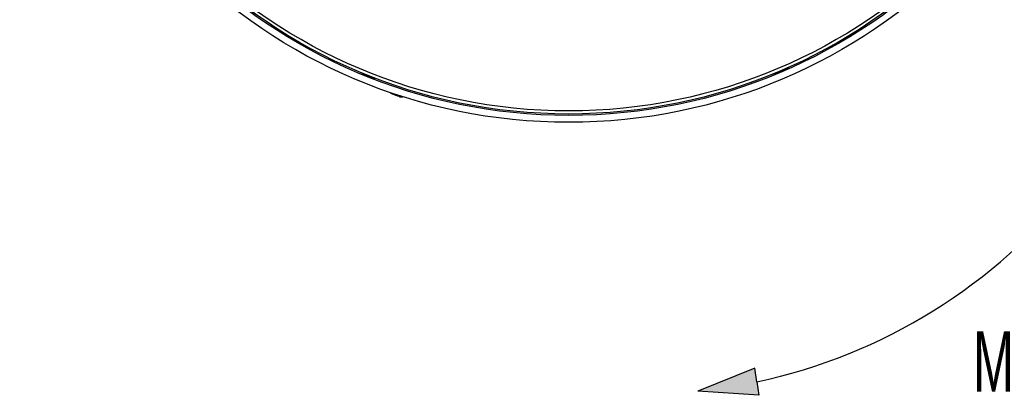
# Model space of a CAD drawing. Extents: x 5 to 297, y -3 to 205.
# Tile 29 of 35: x 206 to 263, y 93 to 115. Entities that reach past the tile are written whole.
import ezdxf

# ---------------------------------------------------------------- set-up
doc = ezdxf.new("R2010")
doc.units = 0
doc.layers.get('0').update_dxf_attribs({"linetype": 'CONTINUOUS'})
doc.styles.add('SLDTEXTSTYLE0', font='TXT', dxfattribs={"width": 0.605})

# ---------------------------------------------------------------- blocks, each defined once
blk = doc.blocks.new('SW_NOTE_0')
at = {"color": 0, "linetype": 'CONTINUOUS', "insert": (29.8, 22.56), "char_height": 17.5, "attachment_point": 2, "style": 'SLDTEXTSTYLE0'}
blk.add_mtext('Motor', dxfattribs=at)
blk = doc.blocks.new('MOTOR_RECHTS_OBEN')
at = {"linetype": 'CONTINUOUS'}
blk.add_hatch(color=7, dxfattribs=at).paths.add_polyline_path([(17.07, 6.09), (16.41, 9.99), (0, 3.41), (17.64, 2.18)], flags=0)
at = {"color": 7, "linetype": 'CONTINUOUS'}
for p, q in [((16.41, 9.99), (0, 3.41)), ((17.07, 6.09), (16.41, 9.99)), ((17.07, 6.09), (17.64, 2.18)), ((17.64, 2.18), (0, 3.41))]:
    blk.add_line(p, q, dxfattribs=at)
blk.add_arc((-16.27, 162.63), 160.05, 282.0214, 321.6138, dxfattribs=at)
blk.add_blockref('SW_NOTE_0', (67.94, -1.85), dxfattribs=at)

msp = doc.modelspace()

# ---------------------------------------------------------------- linework, layer by layer
at = {"color": 7, "linetype": 'CONTINUOUS'}
for p, q in [((226.56, 111.263), (225.497, 111.763)), ((250.557, 111.9), (249.451, 111.501)), ((250.557, 111.9), (250.445, 111.92)), ((226.56, 111.263), (226.495, 111.357)), ((227.562, 110.425), (227.573, 110.455)), ((227.611, 110.414), (227.619, 110.436)), ((227.967, 110.307), (227.96, 110.287)), ((227.966, 110.293), (227.961, 110.287)), ((228.137, 110.247), (228.199, 110.25))]:
    msp.add_line(p, q, dxfattribs=at)
at = {"color": 8, "linetype": 'CONTINUOUS'}
for p, q in [((227.558, 110.46), (227.552, 110.444)), ((227.919, 110.332), (227.912, 110.313)), ((227.97, 110.303), (227.966, 110.293)), ((228.092, 110.254), (228.09, 110.248))]:
    msp.add_line(p, q, dxfattribs=at)
at = {"color": 7, "linetype": 'CONTINUOUS', "flags": 128}
for points in [[(227.45, 110.497), (227.458, 110.491), (227.52, 110.442)], [(228.049, 110.25), (228.128, 110.247), (228.131, 110.247)]]:
    msp.add_lwpolyline(points, dxfattribs=at)
at = {"color": 7, "linetype": 'CONTINUOUS'}
for radius in [31.78, 31.38, 31.3, 31.12]:
    msp.add_circle((237.79, 140.548), radius, dxfattribs=at)
for points, knots in [([(227.451, 110.496), (227.453, 110.494), (227.459, 110.489), (227.472, 110.479), (227.483, 110.471), (227.487, 110.468)], [0, 0, 0, 0, 0.277366, 0.728443, 1, 1, 1, 1]), ([(227.487, 110.468), (227.497, 110.46), (227.517, 110.446), (227.541, 110.43), (227.557, 110.423), (227.564, 110.424), (227.561, 110.432), (227.555, 110.44), (227.552, 110.444)], [0, 0, 0, 0, 0.182857, 0.366252, 0.541828, 0.711902, 0.883355, 1, 1, 1, 1]), ([(227.539, 110.432), (227.538, 110.431), (227.537, 110.431), (227.529, 110.435), (227.521, 110.441), (227.52, 110.442)], [0, 0, 0, 0, 0.405617, 0.913855, 1, 1, 1, 1]), ([(227.552, 110.444), (227.55, 110.448), (227.545, 110.454), (227.547, 110.456), (227.548, 110.457)], [0, 0, 0, 0, 0.664605, 1, 1, 1, 1]), ([(227.61, 110.414), (227.61, 110.414), (227.611, 110.409), (227.601, 110.409), (227.584, 110.413), (227.568, 110.422), (227.561, 110.425)], [0, 0, 0, 0, 0.072378, 0.42069, 0.754152, 1, 1, 1, 1]), ([(227.6, 110.41), (227.6, 110.41), (227.611, 110.404), (227.63, 110.397), (227.652, 110.392), (227.664, 110.395), (227.667, 110.4), (227.668, 110.402)], [0, 0, 0, 0, 0.006657, 0.281842, 0.5484, 0.817118, 1, 1, 1, 1]), ([(227.665, 110.403), (227.673, 110.396), (227.689, 110.383), (227.722, 110.364), (227.758, 110.35), (227.792, 110.341), (227.818, 110.338), (227.831, 110.34), (227.836, 110.341)], [0, 0, 0, 0, 0.1828115, 0.3662092, 0.5417874, 0.7118621, 0.8833143, 1, 1, 1, 1]), ([(227.912, 110.313), (227.902, 110.313), (227.881, 110.313), (227.843, 110.321), (227.809, 110.331), (227.791, 110.34), (227.783, 110.344)], [0, 0, 0, 0, 0.272341, 0.545556, 0.807122, 1, 1, 1, 1]), ([(227.836, 110.341), (227.841, 110.341), (227.853, 110.343), (227.877, 110.341), (227.903, 110.336), (227.928, 110.329), (227.949, 110.321), (227.964, 110.312), (227.971, 110.304), (227.972, 110.297), (227.968, 110.294), (227.966, 110.293)], [0, 0, 0, 0, 0.122878, 0.246179, 0.366051, 0.480407, 0.590784, 0.700421, 0.812612, 0.929512, 1, 1, 1, 1]), ([(227.843, 110.321), (227.844, 110.321), (227.852, 110.316), (227.875, 110.308), (227.911, 110.298), (227.941, 110.293), (227.957, 110.293), (227.962, 110.293)], [0, 0, 0, 0, 0.007093, 0.298933, 0.581628, 0.866614, 1, 1, 1, 1]), ([(227.968, 110.309), (227.961, 110.31), (227.946, 110.312), (227.927, 110.313), (227.916, 110.313), (227.912, 110.313)], [0, 0, 0, 0, 0.322393, 0.745335, 1, 1, 1, 1]), ([(227.966, 110.277), (227.966, 110.277), (227.954, 110.279), (227.936, 110.286), (227.919, 110.294), (227.916, 110.298), (227.915, 110.298)], [0, 0, 0, 0, 0.011404, 0.482801, 0.939423, 1, 1, 1, 1]), ([(227.96, 110.285), (227.961, 110.282), (227.963, 110.277), (227.983, 110.268), (228.012, 110.261), (228.043, 110.257), (228.063, 110.255), (228.072, 110.255)], [0, 0, 0, 0, 0.224431, 0.439294, 0.647424, 0.857241, 1, 1, 1, 1]), ([(228.09, 110.248), (228.078, 110.249), (228.053, 110.25), (228.024, 110.255), (228.007, 110.259), (228.006, 110.263), (228.005, 110.264)], [0, 0, 0, 0, 0.257318, 0.515392, 0.762464, 1, 1, 1, 1]), ([(228.027, 110.254), (228.027, 110.253), (228.027, 110.252), (228.037, 110.251), (228.047, 110.25), (228.048, 110.25)], [0, 0, 0, 0, 0.402165, 0.906077, 1, 1, 1, 1]), ([(228.072, 110.255), (228.081, 110.254), (228.099, 110.253), (228.123, 110.252), (228.141, 110.25), (228.15, 110.249), (228.149, 110.248), (228.149, 110.248)], [0, 0, 0, 0, 0.225797, 0.452155, 0.672214, 0.882147, 1, 1, 1, 1]), ([(228.149, 110.248), (228.147, 110.247), (228.143, 110.247), (228.127, 110.247), (228.108, 110.247), (228.095, 110.248), (228.09, 110.248)], [0, 0, 0, 0, 0.267989, 0.542224, 0.827974, 1, 1, 1, 1])]:
    msp.add_open_spline(points, degree=3, knots=knots, dxfattribs=at)

# ---------------------------------------------------------------- block references
at = {"color": 7, "linetype": 'CONTINUOUS', "xscale": 0.2, "yscale": 0.2, "zscale": 0.2}
msp.add_blockref('MOTOR_RECHTS_OBEN', (245.279, 92.539), dxfattribs=at)

doc.saveas('drawing.dxf')
